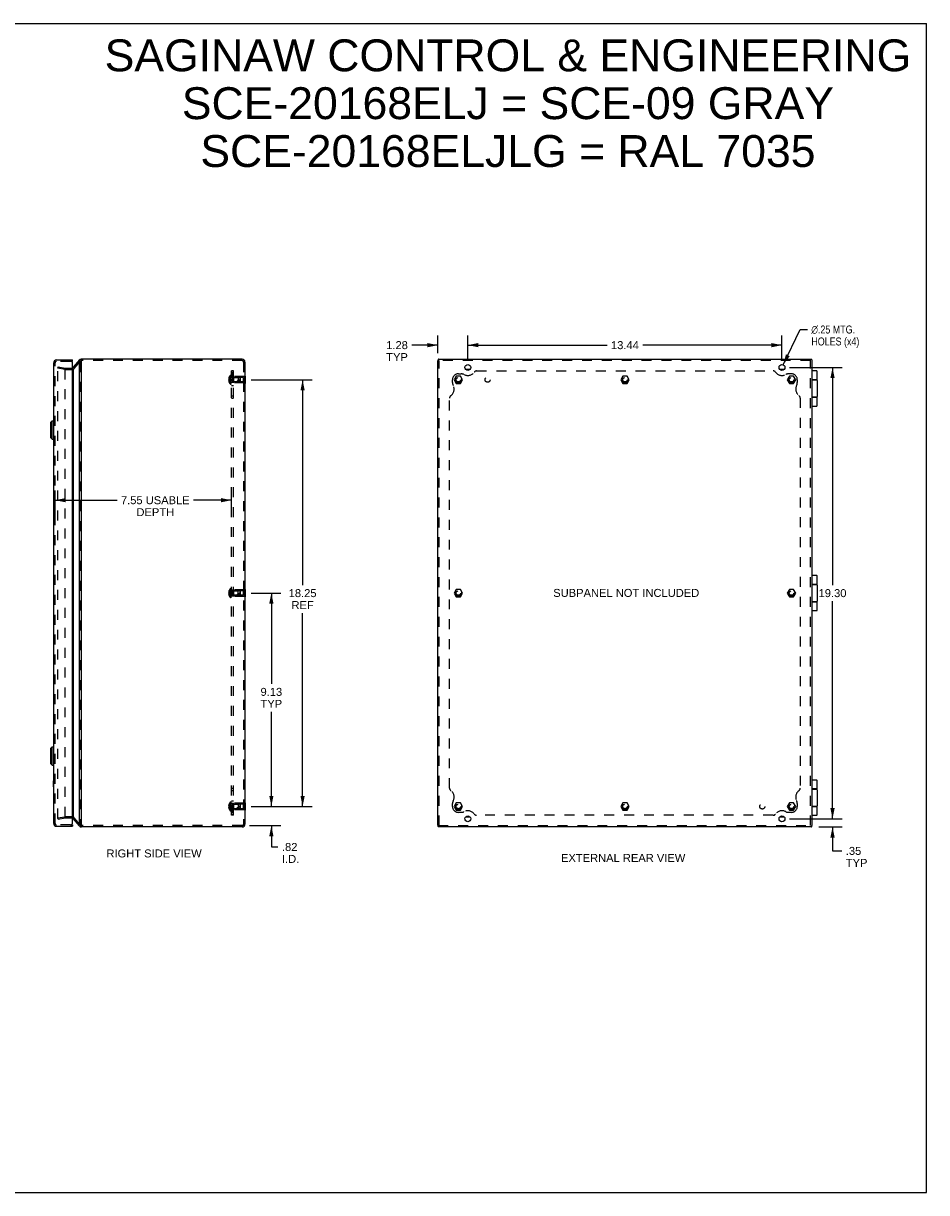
# Model space of a CAD drawing. Header units: inches. Extents: x 0 to 77.3, y 0 to 50.
# Tile 23 of 23: x 38.6 to 77.3, y 0 to 50. Entities that reach past the tile are written whole.
import ezdxf

# ---------------------------------------------------------------- set-up
doc = ezdxf.new("R2010")
doc.units = ezdxf.units.IN
doc.header["$LTSCALE"] = 4.25
doc.header["$MEASUREMENT"] = 0
doc.linetypes.add('HIDDEN', pattern=[0.2, 0.1, -0.1])
doc.layers.get('0').update_dxf_attribs({"linetype": 'CONTINUOUS'})
for name, color, linetype in [('DEFAULT_2', 8, 'HIDDEN'), ('DIMENSIONS', 7, 'CONTINUOUS'), ('DOOR_ASSEMBLY', 7, 'CONTINUOUS'), ('SUBPANEL', 7, 'CONTINUOUS')]:
    doc.layers.add(name, color=color, linetype=linetype)
doc.styles.get("Standard").update_dxf_attribs({"font": 'arial.ttf'})
doc.styles.add('TEXTSTYLE_1', font='gdt', dxfattribs={"width": 0.8})
doc.dimstyles.new('DIMSTYLE_1', dxfattribs={"dimtxt": 0.340909, "dimasz": 0.454545, "dimexe": 0.09, "dimexo": 0.07, "dimgap": 0.0375, "dimtad": 0, "dimtih": 1, "dimtoh": 1, "dimzin": 4, "dimdsep": 46, "dimtxsty": 'Standard', "dimblk": '_FILLED', "dimblk1": '_FILLED', "dimblk2": '_FILLED', "dimcen": 0.09, "dimadec": 3, "dimazin": 1, "dimtfac": 1, "dimtdec": 3, "dimtofl": 0, "dimtmove": 0, "dimatfit": 3, "dimldrblk": '_FILLED', "dimfxl": 0, "dimtolj": 1, "dimtzin": 4, "dimarcsym": 0})
doc.dimstyles.new('DIMSTYLE_2', dxfattribs={"dimtxt": 0.340909, "dimasz": 0.454545, "dimexe": 0.09, "dimexo": 0.07, "dimgap": 0.09, "dimtad": 0, "dimtih": 1, "dimtoh": 1, "dimzin": 4, "dimdsep": 46, "dimtxsty": 'Standard', "dimblk": '_FILLED', "dimblk1": '_FILLED', "dimblk2": '_FILLED', "dimcen": 0.09, "dimadec": 3, "dimazin": 1, "dimtfac": 1, "dimtdec": 3, "dimtofl": 0, "dimtmove": 0, "dimatfit": 1, "dimldrblk": '_FILLED', "dimfxl": 0, "dimtolj": 1, "dimtzin": 4, "dimarcsym": 0})

# ---------------------------------------------------------------- blocks, each defined once
blk = doc.blocks.new('_FILLED')
at = {"color": 0, "linetype": 'ByBlock'}
blk.add_solid([(0, 0), (-1, 0.2), (-1, -0.2)], dxfattribs=at)
blk = doc.blocks.new('*D1')
at = {"layer": 'DIMENSIONS', "color": 2, "linetype": 'Continuous'}
for p, q in [((57.648, 35.605), (57.648, 36.65)), ((71.086, 35.605), (71.086, 36.65)), ((57.648, 36.24), (63.601, 36.24)), ((71.086, 36.24), (65.133, 36.24))]:
    blk.add_line(p, q, dxfattribs=at)
at = {"layer": 'DIMENSIONS', "color": 2, "linetype": 'Continuous', "xscale": 0.4545454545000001, "yscale": 0.4545454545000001, "zscale": 0.4545454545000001, "rotation": 180}
blk.add_blockref('_FILLED', (57.648, 36.24), dxfattribs=at)
at = {"layer": 'DIMENSIONS', "color": 2, "linetype": 'Continuous', "xscale": 0.4545454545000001, "yscale": 0.4545454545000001, "zscale": 0.4545454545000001}
blk.add_blockref('_FILLED', (71.086, 36.24), dxfattribs=at)
at = {"layer": 'DIMENSIONS', "color": 2, "linetype": 'Continuous', "insert": (64.367, 36.411), "char_height": 0.3409, "width": 1.19128, "attachment_point": 2, "line_spacing_factor": 0.9}
blk.add_mtext('13.44', dxfattribs=at)
blk = doc.blocks.new('*D2')
at = {"layer": 'DIMENSIONS', "color": 2, "linetype": 'Continuous'}
for p, q in [((71.14, 35.4), (71.866, 36.91)), ((71.866, 36.91), (72.171, 36.91))]:
    blk.add_line(p, q, dxfattribs=at)
at = {"layer": 'DIMENSIONS', "color": 2, "linetype": 'Continuous', "xscale": 0.4545454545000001, "yscale": 0.4545454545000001, "zscale": 0.4545454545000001, "rotation": 244.325377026}
blk.add_blockref('_FILLED', (71.14, 35.4), dxfattribs=at)
at = {"layer": 'DIMENSIONS', "color": 2, "linetype": 'Continuous', "insert": (72.341, 37.08), "char_height": 0.34091, "width": 2.56379, "attachment_point": 1, "line_spacing_factor": 0.9, "style": 'TEXTSTYLE_1'}
blk.add_mtext('{\\fgdt;n}\\fArial;.25 MTG.\\PHOLES (x4)', dxfattribs=at)
blk = doc.blocks.new('*D3')
at = {"layer": 'DIMENSIONS', "color": 2, "linetype": 'Continuous'}
for p, q in [((71.404, 35.287), (73.657, 35.287)), ((73.248, 35.287), (73.248, 25.978)), ((73.248, 15.987), (73.248, 25.296)), ((71.529, 15.987), (73.657, 15.987))]:
    blk.add_line(p, q, dxfattribs=at)
at = {"layer": 'DIMENSIONS', "color": 2, "linetype": 'Continuous', "xscale": 0.4545454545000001, "yscale": 0.4545454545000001, "zscale": 0.4545454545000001}
for p, rotation in [((73.248, 35.287), 90), ((73.248, 15.987), 270)]:
    blk.add_blockref('_FILLED', p, dxfattribs=dict(at, rotation=rotation))
at = {"layer": 'DIMENSIONS', "color": 2, "linetype": 'Continuous', "insert": (73.248, 25.807), "char_height": 0.3409, "width": 1.19128, "attachment_point": 2, "line_spacing_factor": 0.9}
blk.add_mtext('19.30', dxfattribs=at)
blk = doc.blocks.new('*D4')
at = {"layer": 'DIMENSIONS', "color": 2, "linetype": 'Continuous'}
for p, q in [((73.248, 15.987), (73.248, 16.896)), ((71.404, 15.987), (73.657, 15.987)), ((72.664, 15.637), (73.657, 15.637)), ((73.248, 15.637), (73.248, 14.612)), ((73.248, 14.612), (73.646, 14.612))]:
    blk.add_line(p, q, dxfattribs=at)
at = {"layer": 'DIMENSIONS', "color": 2, "linetype": 'Continuous', "xscale": 0.4545454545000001, "yscale": 0.4545454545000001, "zscale": 0.4545454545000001}
for p, rotation in [((73.248, 15.987), 270), ((73.248, 15.637), 90)]:
    blk.add_blockref('_FILLED', p, dxfattribs=dict(at, rotation=rotation))
at = {"layer": 'DIMENSIONS', "color": 2, "linetype": 'Continuous', "insert": (73.816, 14.783), "char_height": 0.3409, "width": 0.92388, "attachment_point": 1, "line_spacing_factor": 0.9}
blk.add_mtext('.35\\PTYP', dxfattribs=at)
blk = doc.blocks.new('*D5')
at = {"layer": 'DIMENSIONS', "color": 2, "linetype": 'Continuous'}
for p, q in [((56.367, 35.895), (56.367, 36.65)), ((57.648, 35.605), (57.648, 36.65)), ((56.367, 36.24), (55.253, 36.24)), ((57.648, 36.24), (58.557, 36.24))]:
    blk.add_line(p, q, dxfattribs=at)
at = {"layer": 'DIMENSIONS', "color": 2, "linetype": 'Continuous', "xscale": 0.4545454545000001, "yscale": 0.4545454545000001, "zscale": 0.4545454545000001}
blk.add_blockref('_FILLED', (56.367, 36.24), dxfattribs=at)
at = {"layer": 'DIMENSIONS', "color": 2, "linetype": 'Continuous', "xscale": 0.4545454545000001, "yscale": 0.4545454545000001, "zscale": 0.4545454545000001, "rotation": 180}
blk.add_blockref('_FILLED', (57.648, 36.24), dxfattribs=at)
at = {"layer": 'DIMENSIONS', "color": 2, "linetype": 'Continuous', "insert": (55.083, 36.411), "char_height": 0.3409, "width": 0.92641, "attachment_point": 3, "line_spacing_factor": 0.9}
blk.add_mtext('1.28\\PTYP', dxfattribs=at)
blk = doc.blocks.new('*D9')
at = {"layer": 'DIMENSIONS', "color": 2, "linetype": 'Continuous'}
for p, q in [((48.376, 34.762), (50.989, 34.762)), ((50.58, 34.762), (50.58, 25.978)), ((50.58, 16.512), (50.58, 24.785)), ((48.376, 16.512), (50.989, 16.512))]:
    blk.add_line(p, q, dxfattribs=at)
at = {"layer": 'DIMENSIONS', "color": 2, "linetype": 'Continuous', "xscale": 0.4545454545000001, "yscale": 0.4545454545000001, "zscale": 0.4545454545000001}
for p, rotation in [((50.58, 34.762), 90), ((50.58, 16.512), 270)]:
    blk.add_blockref('_FILLED', p, dxfattribs=dict(at, rotation=rotation))
at = {"layer": 'DIMENSIONS', "color": 2, "linetype": 'Continuous', "insert": (50.58, 25.807), "char_height": 0.3409, "width": 1.19128, "attachment_point": 2, "line_spacing_factor": 0.9}
blk.add_mtext('18.25\\PREF', dxfattribs=at)
blk = doc.blocks.new('*D10')
at = {"layer": 'DIMENSIONS', "color": 2, "linetype": 'Continuous'}
for p, q in [((49.244, 16.512), (49.244, 17.421)), ((48.376, 16.512), (49.653, 16.512)), ((48.314, 15.697), (49.653, 15.697)), ((49.244, 15.697), (49.244, 14.781)), ((49.244, 14.781), (49.526, 14.781))]:
    blk.add_line(p, q, dxfattribs=at)
at = {"layer": 'DIMENSIONS', "color": 2, "linetype": 'Continuous', "xscale": 0.4545454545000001, "yscale": 0.4545454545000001, "zscale": 0.4545454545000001}
for p, rotation in [((49.244, 16.512), 270), ((49.244, 15.697), 90)]:
    blk.add_blockref('_FILLED', p, dxfattribs=dict(at, rotation=rotation))
at = {"layer": 'DIMENSIONS', "color": 2, "linetype": 'Continuous', "insert": (49.697, 14.952), "char_height": 0.3409, "width": 0.73885, "attachment_point": 1, "line_spacing_factor": 0.9}
blk.add_mtext('.82\\PI.D.', dxfattribs=at)
blk = doc.blocks.new('*D11')
at = {"layer": 'DIMENSIONS', "color": 2, "linetype": 'Continuous'}
for p, q in [((48.376, 25.637), (49.653, 25.637)), ((49.244, 25.637), (49.244, 21.755)), ((49.244, 16.512), (49.244, 20.561)), ((48.376, 16.512), (49.653, 16.512))]:
    blk.add_line(p, q, dxfattribs=at)
at = {"layer": 'DIMENSIONS', "color": 2, "linetype": 'Continuous', "xscale": 0.4545454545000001, "yscale": 0.4545454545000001, "zscale": 0.4545454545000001}
for p, rotation in [((49.244, 25.637), 90), ((49.244, 16.512), 270)]:
    blk.add_blockref('_FILLED', p, dxfattribs=dict(at, rotation=rotation))
at = {"layer": 'DIMENSIONS', "color": 2, "linetype": 'Continuous', "insert": (49.244, 21.584), "char_height": 0.3409, "width": 0.92641, "attachment_point": 2, "line_spacing_factor": 0.9}
blk.add_mtext('9.13\\PTYP', dxfattribs=at)
blk = doc.blocks.new('*D17')
at = {"layer": 'DIMENSIONS', "color": 2, "linetype": 'Continuous'}
for p, q in [((39.992, 28.955), (39.992, 30.019)), ((47.545, 28.955), (47.545, 30.019)), ((39.992, 29.61), (42.642, 29.61)), ((47.545, 29.61), (45.917, 29.61))]:
    blk.add_line(p, q, dxfattribs=at)
at = {"layer": 'DIMENSIONS', "color": 2, "linetype": 'Continuous', "xscale": 0.4545454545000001, "yscale": 0.4545454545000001, "zscale": 0.4545454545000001, "rotation": 180}
blk.add_blockref('_FILLED', (39.992, 29.61), dxfattribs=at)
at = {"layer": 'DIMENSIONS', "color": 2, "linetype": 'Continuous', "xscale": 0.4545454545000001, "yscale": 0.4545454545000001, "zscale": 0.4545454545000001}
blk.add_blockref('_FILLED', (47.545, 29.61), dxfattribs=at)
at = {"layer": 'DIMENSIONS', "color": 2, "linetype": 'Continuous', "insert": (44.279, 29.78), "char_height": 0.34091, "width": 2.93385, "attachment_point": 2, "line_spacing_factor": 0.9}
blk.add_mtext('7.55 USABLE\\PDEPTH', dxfattribs=at)

msp = doc.modelspace()

# ---------------------------------------------------------------- linework, layer by layer
at = {"color": 7, "linetype": 'Continuous'}
for p, q in [((0, 50), (77.273, 50)), ((77.273, 0), (77.273, 50)), ((41.089, 35.632), (41.062, 35.632)), ((41.123, 35.568), (41.123, 35.577)), ((56.372, 35.62), (56.372, 35.577)), ((72.35, 35.632), (72.307, 35.632)), ((57.737, 35.199), (57.559, 35.199)), ((71.175, 35.199), (70.997, 35.199)), ((48.12, 34.918), (48.116, 34.918)), ((48.12, 34.762), (48.116, 34.762)), ((48.12, 34.606), (48.116, 34.606)), ((48.12, 34.918), (48.12, 34.606)), ((48.12, 25.793), (48.116, 25.793)), ((48.12, 25.637), (48.116, 25.637)), ((48.12, 25.793), (48.12, 25.481)), ((48.12, 25.481), (48.116, 25.481)), ((72.371, 17.265), (72.367, 17.265)), ((72.371, 17.009), (72.367, 17.009)), ((72.371, 17.009), (72.371, 17.265)), ((48.12, 16.668), (48.116, 16.668)), ((48.12, 16.512), (48.116, 16.512)), ((48.12, 16.668), (48.12, 16.356)), ((48.12, 16.356), (48.116, 16.356)), ((57.559, 16.075), (57.737, 16.075)), ((70.997, 16.075), (71.175, 16.075)), ((56.372, 15.697), (56.372, 15.654)), ((72.362, 15.654), (72.362, 15.697)), ((0, 0), (77.273, 0))]:
    msp.add_line(p, q, dxfattribs=at)
at = {"color": 3, "linetype": 'Continuous'}
for p, q in [((41.031, 35.616), (40.768, 35.298)), ((41.031, 15.758), (41.031, 35.516)), ((47.996, 35.637), (41.123, 35.637)), ((41.123, 15.706), (41.123, 35.568)), ((48.116, 35.517), (48.116, 15.757)), ((56.367, 15.697), (56.367, 35.577)), ((56.386, 35.635), (56.385, 35.635)), ((56.388, 35.637), (72.307, 35.637)), ((72.365, 35.618), (72.365, 35.619)), ((72.367, 35.616), (72.367, 15.697)), ((40.768, 35.207), (40.768, 16.066)), ((41.031, 15.68), (40.768, 15.993)), ((47.996, 15.637), (41.123, 15.637)), ((56.386, 15.639), (56.385, 15.639)), ((72.346, 15.637), (56.388, 15.637)), ((72.348, 15.639), (72.349, 15.639))]:
    msp.add_line(p, q, dxfattribs=at)
for points in [[(41.031, 35.616), (41.034, 35.618), (41.036, 35.62), (41.038, 35.622), (41.041, 35.624), (41.043, 35.626), (41.046, 35.627)], [(41.062, 35.632), (41.059, 35.632), (41.056, 35.632), (41.053, 35.631), (41.051, 35.63), (41.048, 35.629), (41.046, 35.627)], [(56.377, 35.629), (56.376, 35.628), (56.374, 35.627), (56.373, 35.625), (56.373, 35.624), (56.372, 35.622), (56.372, 35.62), (56.372, 35.62)], [(56.381, 35.632), (56.381, 35.631), (56.38, 35.631), (56.379, 35.631), (56.378, 35.63), (56.378, 35.629), (56.377, 35.629)], [(56.384, 35.634), (56.383, 35.634), (56.383, 35.633), (56.382, 35.633), (56.381, 35.632)], [(56.385, 35.635), (56.385, 35.634), (56.384, 35.634)], [(56.388, 35.637), (56.387, 35.636), (56.387, 35.636), (56.386, 35.636), (56.386, 35.636), (56.386, 35.635)], [(56.388, 35.637), (56.388, 35.637), (56.388, 35.637), (56.388, 35.637), (56.388, 35.637), (56.388, 35.637), (56.388, 35.637)], [(72.359, 35.627), (72.358, 35.628), (72.357, 35.63), (72.355, 35.631), (72.354, 35.631), (72.352, 35.632), (72.35, 35.632), (72.35, 35.632)], [(72.362, 35.622), (72.362, 35.623), (72.361, 35.624), (72.361, 35.625), (72.36, 35.626), (72.36, 35.626), (72.359, 35.627)], [(72.364, 35.62), (72.364, 35.621), (72.363, 35.621), (72.363, 35.622), (72.362, 35.622)], [(72.365, 35.619), (72.365, 35.619), (72.364, 35.62)], [(72.367, 35.616), (72.366, 35.617), (72.366, 35.617), (72.366, 35.617), (72.366, 35.618), (72.365, 35.618)], [(72.367, 35.616), (72.367, 35.616), (72.367, 35.616), (72.367, 35.616), (72.367, 35.616), (72.367, 35.616), (72.367, 35.616)], [(40.762, 35.288), (40.758, 35.282), (40.753, 35.276), (40.748, 35.27), (40.743, 35.264), (40.742, 35.263)], [(40.768, 35.298), (40.767, 35.296), (40.766, 35.295), (40.765, 35.293), (40.764, 35.291), (40.763, 35.29), (40.762, 35.288)], [(56.377, 15.645), (56.376, 15.646), (56.374, 15.647), (56.373, 15.649), (56.373, 15.65), (56.372, 15.652), (56.372, 15.654), (56.372, 15.654)], [(56.381, 15.642), (56.381, 15.642), (56.38, 15.643), (56.379, 15.643), (56.378, 15.644), (56.378, 15.644), (56.377, 15.645)], [(56.384, 15.64), (56.383, 15.64), (56.383, 15.641), (56.382, 15.641), (56.381, 15.642)], [(56.385, 15.639), (56.385, 15.639), (56.384, 15.64)], [(56.388, 15.637), (56.387, 15.638), (56.387, 15.638), (56.386, 15.638), (56.386, 15.638), (56.386, 15.639)], [(56.388, 15.637), (56.388, 15.637), (56.388, 15.637), (56.388, 15.637), (56.388, 15.637), (56.388, 15.637), (56.388, 15.637)], [(72.346, 15.637), (72.347, 15.638), (72.347, 15.638), (72.348, 15.638), (72.348, 15.638), (72.348, 15.639)], [(72.346, 15.637), (72.346, 15.637), (72.346, 15.637), (72.346, 15.637), (72.346, 15.637), (72.346, 15.637), (72.346, 15.637)], [(72.349, 15.639), (72.349, 15.639), (72.35, 15.64)], [(72.35, 15.64), (72.351, 15.64), (72.351, 15.641), (72.352, 15.641), (72.353, 15.642)], [(72.353, 15.642), (72.353, 15.642), (72.354, 15.643), (72.355, 15.643), (72.356, 15.644), (72.356, 15.644), (72.357, 15.645)], [(72.357, 15.645), (72.358, 15.646), (72.36, 15.647), (72.361, 15.649), (72.361, 15.65), (72.362, 15.652), (72.362, 15.654), (72.362, 15.654)]]:
    msp.add_lwpolyline(points, dxfattribs=at)
for centre in [(57.648, 35.287), (71.086, 35.287), (57.648, 15.987), (71.086, 15.987)]:
    msp.add_circle(centre, 0.125, dxfattribs=at)
for centre, radius, start, end in [((41.123, 35.517), 0.12, 90, 106.6344), ((47.996, 35.517), 0.12, 0, 90), ((40.722, 15.955), 0.06, 40, 71.1765), ((41.123, 15.757), 0.12, 220, 270), ((47.996, 15.757), 0.12, 270, 360)]:
    msp.add_arc(centre, radius, start, end, dxfattribs=at)
at = {"layer": 'DEFAULT_2', "color": 8, "linetype": 'HIDDEN'}
for p, q in [((40.814, 35.242), (41.077, 35.556)), ((41.077, 35.516), (41.077, 15.758)), ((41.163, 35.577), (41.123, 35.577)), ((47.996, 35.577), (41.163, 35.577)), ((48.056, 35.517), (48.056, 15.757)), ((72.307, 35.577), (56.388, 35.577)), ((56.427, 15.697), (56.427, 35.577)), ((72.307, 15.697), (72.307, 35.616)), ((40.116, 35.253), (40.126, 35.313)), ((40.116, 15.996), (40.116, 35.278)), ((40.413, 35.201), (40.116, 35.253)), ((40.126, 35.313), (40.423, 35.26)), ((40.423, 16.076), (40.423, 35.198)), ((40.434, 35.259), (40.722, 35.259)), ((40.434, 35.199), (40.722, 35.199)), ((47.62, 34.622), (47.62, 34.902)), ((48.099, 34.902), (47.62, 34.902)), ((47.63, 34.857), (47.62, 34.867)), ((47.63, 34.667), (47.62, 34.657)), ((48.099, 34.622), (47.62, 34.622)), ((47.63, 34.857), (47.63, 34.667)), ((48.058, 34.857), (47.63, 34.857)), ((48.058, 34.667), (47.63, 34.667)), ((48.058, 34.667), (48.058, 34.857)), ((48.099, 34.918), (48.099, 34.606)), ((48.116, 34.918), (48.099, 34.918)), ((48.116, 34.762), (48.099, 34.762)), ((48.116, 34.606), (48.099, 34.606)), ((57.152, 34.918), (57.062, 34.762)), ((57.062, 34.762), (57.152, 34.606)), ((57.332, 34.918), (57.152, 34.918)), ((57.152, 34.606), (57.332, 34.606)), ((57.422, 34.762), (57.332, 34.918)), ((57.332, 34.606), (57.422, 34.762)), ((64.277, 34.918), (64.187, 34.762)), ((64.187, 34.762), (64.277, 34.606)), ((64.457, 34.918), (64.277, 34.918)), ((64.277, 34.606), (64.457, 34.606)), ((64.547, 34.762), (64.457, 34.918)), ((64.457, 34.606), (64.547, 34.762)), ((71.402, 34.918), (71.312, 34.762)), ((71.312, 34.762), (71.402, 34.606)), ((71.582, 34.918), (71.402, 34.918)), ((71.402, 34.606), (71.582, 34.606)), ((71.672, 34.762), (71.582, 34.918)), ((71.582, 34.606), (71.672, 34.762)), ((48.099, 25.777), (47.62, 25.777)), ((47.62, 25.497), (47.62, 25.777)), ((47.63, 25.732), (47.62, 25.742)), ((47.63, 25.542), (47.62, 25.532)), ((48.058, 25.732), (47.63, 25.732)), ((47.63, 25.732), (47.63, 25.542)), ((48.058, 25.542), (47.63, 25.542)), ((48.058, 25.542), (48.058, 25.732)), ((48.116, 25.793), (48.099, 25.793)), ((48.099, 25.793), (48.099, 25.481)), ((48.116, 25.637), (48.099, 25.637)), ((57.152, 25.793), (57.062, 25.637)), ((57.062, 25.637), (57.152, 25.481)), ((57.332, 25.793), (57.152, 25.793)), ((57.422, 25.637), (57.332, 25.793)), ((57.332, 25.481), (57.422, 25.637)), ((71.402, 25.793), (71.312, 25.637)), ((71.312, 25.637), (71.402, 25.481)), ((71.582, 25.793), (71.402, 25.793)), ((71.672, 25.637), (71.582, 25.793)), ((71.582, 25.481), (71.672, 25.637)), ((48.099, 25.497), (47.62, 25.497)), ((48.116, 25.481), (48.099, 25.481)), ((57.152, 25.481), (57.332, 25.481)), ((71.402, 25.481), (71.582, 25.481)), ((48.099, 16.652), (47.62, 16.652)), ((47.62, 16.372), (47.62, 16.652)), ((47.63, 16.607), (47.62, 16.617)), ((48.058, 16.607), (47.63, 16.607)), ((47.63, 16.607), (47.63, 16.417)), ((48.058, 16.417), (48.058, 16.607)), ((48.116, 16.668), (48.099, 16.668)), ((48.099, 16.668), (48.099, 16.356)), ((48.116, 16.512), (48.099, 16.512)), ((57.152, 16.668), (57.062, 16.512)), ((57.062, 16.512), (57.152, 16.356)), ((57.332, 16.668), (57.152, 16.668)), ((57.422, 16.512), (57.332, 16.668)), ((57.332, 16.356), (57.422, 16.512)), ((64.277, 16.668), (64.187, 16.512)), ((64.187, 16.512), (64.277, 16.356)), ((64.457, 16.668), (64.277, 16.668)), ((64.547, 16.512), (64.457, 16.668)), ((64.457, 16.356), (64.547, 16.512)), ((71.402, 16.668), (71.312, 16.512)), ((71.312, 16.512), (71.402, 16.356)), ((71.582, 16.668), (71.402, 16.668)), ((71.672, 16.512), (71.582, 16.668)), ((71.582, 16.356), (71.672, 16.512)), ((40.116, 16.02), (40.413, 16.073)), ((40.116, 16.02), (40.126, 15.961)), ((40.423, 16.014), (40.126, 15.961)), ((40.722, 16.075), (40.434, 16.075)), ((40.722, 16.015), (40.434, 16.015)), ((41.077, 15.718), (40.814, 16.032)), ((47.63, 16.417), (47.62, 16.407)), ((48.099, 16.372), (47.62, 16.372)), ((48.058, 16.417), (47.63, 16.417)), ((48.116, 16.356), (48.099, 16.356)), ((57.152, 16.356), (57.332, 16.356)), ((64.277, 16.356), (64.457, 16.356)), ((71.402, 16.356), (71.582, 16.356)), ((41.163, 15.697), (41.123, 15.697)), ((47.996, 15.697), (41.163, 15.697)), ((56.388, 15.697), (72.346, 15.697))]:
    msp.add_line(p, q, dxfattribs=at)
for points in [[(40.116, 35.278), (40.116, 35.279), (40.116, 35.28), (40.117, 35.281), (40.117, 35.282), (40.118, 35.284), (40.119, 35.285), (40.119, 35.285), (40.12, 35.286), (40.121, 35.287)], [(40.121, 35.287), (40.123, 35.287), (40.124, 35.288), (40.125, 35.288), (40.126, 35.288)], [(40.126, 35.288), (40.126, 35.288), (40.127, 35.288)], [(40.116, 15.996), (40.116, 15.995), (40.116, 15.994), (40.117, 15.993), (40.117, 15.991)], [(40.123, 15.987), (40.121, 15.987), (40.12, 15.988), (40.119, 15.989), (40.119, 15.989), (40.118, 15.99), (40.117, 15.991)], [(40.126, 15.986), (40.125, 15.986), (40.124, 15.986), (40.123, 15.987)], [(40.127, 15.986), (40.126, 15.986), (40.126, 15.986)]]:
    msp.add_lwpolyline(points, dxfattribs=at)
for centre, radius in [((57.242, 34.762), 0.142), ((57.242, 34.762), 0.14), ((57.242, 34.762), 0.105), ((57.242, 34.762), 0.095), ((64.367, 34.762), 0.142), ((64.367, 34.762), 0.14), ((64.367, 34.762), 0.105), ((64.367, 34.762), 0.095), ((71.492, 34.762), 0.142), ((71.492, 34.762), 0.14), ((71.492, 34.762), 0.105), ((71.492, 34.762), 0.095), ((57.242, 25.637), 0.142), ((57.242, 25.637), 0.14), ((57.242, 25.637), 0.105), ((57.242, 25.637), 0.095), ((71.492, 25.637), 0.142), ((71.492, 25.637), 0.14), ((71.492, 25.637), 0.105), ((71.492, 25.637), 0.095), ((57.242, 16.512), 0.142), ((57.242, 16.512), 0.14), ((57.242, 16.512), 0.105), ((57.242, 16.512), 0.095), ((64.367, 16.512), 0.142), ((64.367, 16.512), 0.14), ((64.367, 16.512), 0.105), ((64.367, 16.512), 0.095), ((71.492, 16.512), 0.142), ((71.492, 16.512), 0.14), ((71.492, 16.512), 0.105), ((71.492, 16.512), 0.095)]:
    msp.add_circle(centre, radius, dxfattribs=at)
for centre, radius, start, end in [((41.123, 35.517), 0.06, 90, 140), ((47.996, 35.517), 0.06, 0, 90), ((40.434, 35.319), 0.12, 260, 270), ((40.434, 35.319), 0.06, 260, 270), ((40.722, 35.319), 0.12, 270, 320), ((40.434, 15.955), 0.12, 90, 100), ((40.434, 15.955), 0.06, 90, 100), ((40.722, 15.955), 0.12, 40, 90), ((40.722, 15.955), 0.06, 71.1765, 90), ((41.123, 15.757), 0.06, 220, 270), ((47.996, 15.757), 0.06, 270, 360)]:
    msp.add_arc(centre, radius, start, end, dxfattribs=at)
at = {"layer": 'DOOR_ASSEMBLY', "color": 3, "linetype": 'Continuous'}
for p, q in [((40.052, 35.607), (40.742, 35.607)), ((39.932, 15.787), (39.932, 35.487)), ((40.742, 15.817), (40.742, 35.457)), ((40.052, 15.667), (40.742, 15.667))]:
    msp.add_line(p, q, dxfattribs=at)
at = {"layer": 'DOOR_ASSEMBLY', "color": 8, "linetype": 'HIDDEN'}
for p, q in [((40.652, 35.547), (40.052, 35.547)), ((39.992, 15.787), (39.992, 35.487)), ((40.652, 15.727), (40.052, 15.727))]:
    msp.add_line(p, q, dxfattribs=at)
at = {"layer": 'DOOR_ASSEMBLY', "color": 7, "linetype": 'Continuous'}
for p, q in [((40.742, 35.547), (40.652, 35.547)), ((40.742, 35.547), (40.742, 35.607)), ((72.574, 35.137), (72.367, 35.137)), ((72.587, 34.762), (72.587, 35.124)), ((72.587, 34.762), (72.367, 34.762)), ((72.367, 34.757), (72.557, 34.757)), ((72.508, 34.762), (72.508, 34.757)), ((72.587, 34.727), (72.587, 34.047)), ((72.557, 34.017), (72.367, 34.017)), ((72.367, 34.012), (72.587, 34.012)), ((72.508, 34.017), (72.508, 34.012)), ((72.587, 33.65), (72.587, 34.012)), ((72.367, 33.637), (72.574, 33.637)), ((39.814, 32.942), (39.873, 33.001)), ((39.873, 32.213), (39.873, 33.001)), ((39.873, 33.001), (39.932, 33.001)), ((39.814, 32.272), (39.814, 32.942)), ((39.814, 32.272), (39.873, 32.213)), ((39.873, 32.213), (39.932, 32.213)), ((72.574, 26.387), (72.367, 26.387)), ((72.587, 26.012), (72.367, 26.012)), ((72.367, 26.007), (72.557, 26.007)), ((72.508, 26.012), (72.508, 26.007)), ((72.587, 26.012), (72.587, 26.374)), ((72.587, 25.977), (72.587, 25.297)), ((72.557, 25.267), (72.367, 25.267)), ((72.367, 25.262), (72.587, 25.262)), ((72.508, 25.267), (72.508, 25.262)), ((72.587, 24.9), (72.587, 25.262)), ((72.367, 24.887), (72.574, 24.887)), ((39.814, 19.002), (39.873, 19.061)), ((39.814, 18.332), (39.814, 19.002)), ((39.873, 19.061), (39.932, 19.061)), ((39.873, 18.273), (39.873, 19.061)), ((39.814, 18.332), (39.873, 18.273)), ((39.873, 18.273), (39.932, 18.273)), ((39.928, 17.605), (39.932, 17.605)), ((39.928, 17.349), (39.928, 17.605)), ((72.574, 17.637), (72.367, 17.637)), ((72.587, 17.262), (72.587, 17.624)), ((39.928, 17.349), (39.932, 17.349)), ((72.587, 17.262), (72.371, 17.262)), ((72.371, 17.257), (72.557, 17.257)), ((72.508, 17.262), (72.508, 17.257)), ((72.587, 17.227), (72.587, 16.547)), ((72.557, 16.517), (72.367, 16.517)), ((72.367, 16.512), (72.587, 16.512)), ((72.508, 16.517), (72.508, 16.512)), ((72.587, 16.15), (72.587, 16.512)), ((72.367, 16.137), (72.574, 16.137)), ((40.652, 15.727), (40.742, 15.727)), ((40.742, 15.727), (40.742, 15.667))]:
    msp.add_line(p, q, dxfattribs=at)
for points in [[(72.518, 34.762), (72.517, 34.762), (72.516, 34.762), (72.516, 34.762), (72.515, 34.762), (72.515, 34.762), (72.514, 34.762), (72.514, 34.762), (72.513, 34.762), (72.513, 34.762), (72.512, 34.762), (72.512, 34.762), (72.511, 34.761), (72.511, 34.761), (72.511, 34.761), (72.51, 34.761), (72.51, 34.761), (72.51, 34.761), (72.509, 34.761), (72.509, 34.761), (72.509, 34.761), (72.508, 34.761), (72.508, 34.761), (72.508, 34.76), (72.508, 34.76)], [(72.508, 34.013), (72.508, 34.013), (72.508, 34.013), (72.508, 34.013), (72.509, 34.013), (72.509, 34.013), (72.509, 34.013), (72.51, 34.013), (72.51, 34.013), (72.51, 34.013), (72.511, 34.013), (72.511, 34.013), (72.511, 34.012), (72.512, 34.012), (72.512, 34.012), (72.513, 34.012), (72.513, 34.012), (72.514, 34.012), (72.514, 34.012), (72.515, 34.012), (72.515, 34.012), (72.516, 34.012), (72.516, 34.012), (72.517, 34.012), (72.518, 34.012)], [(72.518, 26.012), (72.517, 26.012), (72.516, 26.012), (72.516, 26.012), (72.515, 26.012), (72.515, 26.012), (72.514, 26.012), (72.514, 26.012), (72.513, 26.012), (72.513, 26.012), (72.512, 26.012), (72.512, 26.012), (72.511, 26.011), (72.511, 26.011), (72.511, 26.011), (72.51, 26.011), (72.51, 26.011), (72.51, 26.011), (72.509, 26.011), (72.509, 26.011), (72.509, 26.011), (72.508, 26.011), (72.508, 26.011), (72.508, 26.01), (72.508, 26.01)], [(72.508, 25.263), (72.508, 25.263), (72.508, 25.263), (72.508, 25.263), (72.509, 25.263), (72.509, 25.263), (72.509, 25.263), (72.51, 25.263), (72.51, 25.263), (72.51, 25.263), (72.511, 25.263), (72.511, 25.263), (72.511, 25.262), (72.512, 25.262), (72.512, 25.262), (72.513, 25.262), (72.513, 25.262), (72.514, 25.262), (72.514, 25.262), (72.515, 25.262), (72.515, 25.262), (72.516, 25.262), (72.516, 25.262), (72.517, 25.262), (72.518, 25.262)], [(72.518, 17.262), (72.517, 17.262), (72.516, 17.262), (72.516, 17.262), (72.515, 17.262), (72.515, 17.262), (72.514, 17.262), (72.514, 17.262), (72.513, 17.262), (72.513, 17.262), (72.512, 17.262), (72.512, 17.262), (72.511, 17.261), (72.511, 17.261), (72.511, 17.261), (72.51, 17.261), (72.51, 17.261), (72.51, 17.261), (72.509, 17.261), (72.509, 17.261), (72.509, 17.261), (72.508, 17.261), (72.508, 17.261), (72.508, 17.26), (72.508, 17.26)], [(72.508, 16.513), (72.508, 16.513), (72.508, 16.513), (72.508, 16.513), (72.509, 16.513), (72.509, 16.513), (72.509, 16.513), (72.51, 16.513), (72.51, 16.513), (72.51, 16.513), (72.511, 16.513), (72.511, 16.513), (72.511, 16.512), (72.512, 16.512), (72.512, 16.512), (72.513, 16.512), (72.513, 16.512), (72.514, 16.512), (72.514, 16.512), (72.515, 16.512), (72.515, 16.512), (72.516, 16.512), (72.516, 16.512), (72.517, 16.512), (72.518, 16.512)]]:
    msp.add_lwpolyline(points, dxfattribs=at)
at = {"layer": 'DOOR_ASSEMBLY', "color": 3, "linetype": 'Continuous'}
for centre, radius, start, end in [((40.052, 35.487), 0.12, 90, 180), ((40.652, 35.457), 0.09, 0, 90), ((40.052, 15.787), 0.12, 180, 270), ((40.652, 15.817), 0.09, 270, 360)]:
    msp.add_arc(centre, radius, start, end, dxfattribs=at)
at = {"layer": 'DOOR_ASSEMBLY', "color": 8, "linetype": 'HIDDEN'}
for centre, start, end in [((40.052, 35.487), 90, 180), ((40.052, 15.787), 180, 270)]:
    msp.add_arc(centre, 0.06, start, end, dxfattribs=at)
at = {"layer": 'DOOR_ASSEMBLY', "color": 7, "linetype": 'Continuous'}
for centre, radius, start, end in [((72.574, 35.124), 0.013, 0, 90), ((72.557, 34.727), 0.03, 0, 90), ((72.557, 34.047), 0.03, 270, 360), ((72.574, 33.65), 0.013, 270, 360), ((72.557, 25.977), 0.03, 0, 90), ((72.574, 26.374), 0.013, 0, 90), ((72.557, 25.297), 0.03, 270, 360), ((72.574, 24.9), 0.013, 270, 360), ((72.574, 17.624), 0.013, 0, 90), ((72.557, 17.227), 0.03, 0, 90), ((72.557, 16.547), 0.03, 270, 360), ((72.574, 16.15), 0.013, 270, 360)]:
    msp.add_arc(centre, radius, start, end, dxfattribs=at)
at = {"layer": 'SUBPANEL', "color": 8, "linetype": 'HIDDEN'}
for p, q in [((47.545, 16.137), (47.545, 35.137)), ((47.62, 35.137), (47.545, 35.137)), ((47.545, 35.085), (47.62, 35.085)), ((47.62, 35.012), (47.545, 35.012)), ((47.62, 16.137), (47.62, 35.137)), ((57.242, 35.012), (57.367, 35.012)), ((58.025, 35.137), (70.709, 35.137)), ((71.492, 35.012), (71.367, 35.012)), ((47.432, 34.797), (47.417, 34.797)), ((47.432, 34.727), (47.417, 34.727)), ((47.432, 34.83), (47.422, 34.83)), ((47.432, 34.777), (47.422, 34.777)), ((47.432, 34.746), (47.422, 34.746)), ((47.432, 34.693), (47.422, 34.693)), ((47.432, 34.861), (47.432, 34.86)), ((47.432, 34.861), (47.432, 34.861)), ((47.432, 34.86), (47.432, 34.777)), ((47.432, 34.775), (47.432, 34.777)), ((47.432, 34.777), (47.432, 34.777)), ((47.432, 34.777), (47.454, 34.775)), ((47.432, 34.762), (47.432, 34.765)), ((47.432, 34.759), (47.432, 34.762)), ((47.432, 34.746), (47.432, 34.749)), ((47.432, 34.746), (47.454, 34.749)), ((47.432, 34.746), (47.432, 34.664)), ((47.432, 34.746), (47.432, 34.746)), ((47.432, 34.664), (47.432, 34.663)), ((47.432, 34.663), (47.432, 34.662)), ((47.454, 34.749), (47.476, 34.751)), ((47.476, 34.751), (47.497, 34.753)), ((47.484, 34.942), (47.484, 34.582)), ((47.497, 34.753), (47.517, 34.756)), ((47.499, 34.948), (47.499, 34.575)), ((47.545, 34.948), (47.499, 34.948)), ((47.545, 34.575), (47.499, 34.575)), ((47.545, 34.983), (47.62, 34.983)), ((47.62, 34.943), (47.545, 34.943)), ((47.62, 34.887), (47.545, 34.887)), ((47.62, 34.871), (47.545, 34.871)), ((47.545, 34.762), (47.62, 34.762)), ((47.62, 34.653), (47.545, 34.653)), ((47.62, 34.637), (47.545, 34.637)), ((47.545, 34.52), (47.62, 34.52)), ((47.573, 34.856), (47.573, 34.668)), ((47.573, 34.856), (47.82, 34.856)), ((47.573, 34.668), (47.82, 34.668)), ((47.82, 34.856), (47.82, 34.762)), ((47.91, 34.847), (47.82, 34.856)), ((47.82, 34.668), (47.82, 34.762)), ((47.91, 34.677), (47.82, 34.668)), ((47.91, 34.677), (47.91, 34.847)), ((47.92, 34.836), (47.91, 34.847)), ((47.92, 34.688), (47.91, 34.677)), ((47.92, 34.688), (47.92, 34.836)), ((56.992, 34.637), (56.992, 34.762)), ((71.742, 34.762), (71.742, 34.637)), ((47.545, 34.08), (47.62, 34.08)), ((47.545, 33.979), (47.62, 33.979)), ((56.867, 17.295), (56.867, 33.979)), ((71.867, 33.979), (71.867, 17.295)), ((47.432, 25.672), (47.417, 25.672)), ((47.432, 25.602), (47.417, 25.602)), ((47.432, 25.705), (47.422, 25.705)), ((47.432, 25.652), (47.422, 25.652)), ((47.432, 25.621), (47.422, 25.621)), ((47.432, 25.568), (47.422, 25.568)), ((47.432, 25.736), (47.432, 25.736)), ((47.432, 25.736), (47.432, 25.735)), ((47.432, 25.735), (47.432, 25.652)), ((47.432, 25.652), (47.432, 25.652)), ((47.432, 25.652), (47.454, 25.65)), ((47.432, 25.637), (47.432, 25.634)), ((47.432, 25.621), (47.454, 25.624)), ((47.432, 25.621), (47.432, 25.621)), ((47.432, 25.621), (47.432, 25.539)), ((47.432, 25.539), (47.432, 25.538)), ((47.432, 25.538), (47.432, 25.537)), ((47.454, 25.624), (47.476, 25.626)), ((47.476, 25.626), (47.497, 25.628)), ((47.484, 25.817), (47.484, 25.457)), ((47.497, 25.628), (47.517, 25.631)), ((47.545, 25.823), (47.499, 25.823)), ((47.499, 25.823), (47.499, 25.45)), ((47.62, 25.762), (47.545, 25.762)), ((47.62, 25.512), (47.545, 25.512)), ((47.573, 25.731), (47.82, 25.731)), ((47.573, 25.731), (47.573, 25.543)), ((47.573, 25.543), (47.82, 25.543)), ((47.91, 25.722), (47.82, 25.731)), ((47.82, 25.543), (47.82, 25.731)), ((47.91, 25.552), (47.82, 25.543)), ((47.92, 25.711), (47.91, 25.722)), ((47.91, 25.552), (47.91, 25.722)), ((47.92, 25.563), (47.91, 25.552)), ((47.92, 25.563), (47.92, 25.711)), ((47.545, 25.45), (47.499, 25.45)), ((47.545, 17.295), (47.62, 17.295)), ((47.545, 17.193), (47.62, 17.193)), ((47.432, 16.547), (47.417, 16.547)), ((47.432, 16.58), (47.422, 16.58)), ((47.432, 16.527), (47.422, 16.527)), ((47.432, 16.611), (47.432, 16.611)), ((47.432, 16.611), (47.432, 16.61)), ((47.432, 16.61), (47.432, 16.527)), ((47.432, 16.527), (47.432, 16.527)), ((47.432, 16.527), (47.454, 16.525)), ((47.432, 16.527), (47.432, 16.525)), ((47.432, 16.515), (47.432, 16.512)), ((47.432, 16.512), (47.432, 16.509)), ((47.454, 16.499), (47.476, 16.501)), ((47.476, 16.501), (47.497, 16.503)), ((47.484, 16.692), (47.484, 16.332)), ((47.497, 16.503), (47.517, 16.506)), ((47.545, 16.698), (47.499, 16.698)), ((47.499, 16.698), (47.499, 16.325)), ((47.545, 16.754), (47.62, 16.754)), ((47.62, 16.637), (47.545, 16.637)), ((47.62, 16.621), (47.545, 16.621)), ((47.545, 16.512), (47.62, 16.512)), ((47.573, 16.606), (47.82, 16.606)), ((47.573, 16.606), (47.573, 16.418)), ((47.91, 16.597), (47.82, 16.606)), ((47.82, 16.606), (47.82, 16.418)), ((47.92, 16.586), (47.91, 16.597)), ((47.91, 16.427), (47.91, 16.597)), ((47.92, 16.438), (47.92, 16.586)), ((56.992, 16.512), (56.992, 16.637)), ((71.742, 16.637), (71.742, 16.512)), ((47.432, 16.477), (47.417, 16.477)), ((47.432, 16.496), (47.422, 16.496)), ((47.432, 16.443), (47.422, 16.443)), ((47.432, 16.496), (47.454, 16.499)), ((47.432, 16.499), (47.432, 16.496)), ((47.432, 16.496), (47.432, 16.496)), ((47.432, 16.496), (47.432, 16.414)), ((47.432, 16.414), (47.432, 16.413)), ((47.432, 16.413), (47.432, 16.412)), ((47.545, 16.325), (47.499, 16.325)), ((47.62, 16.403), (47.545, 16.403)), ((47.62, 16.387), (47.545, 16.387)), ((47.62, 16.331), (47.545, 16.331)), ((47.545, 16.291), (47.62, 16.291)), ((47.62, 16.262), (47.545, 16.262)), ((47.545, 16.189), (47.62, 16.189)), ((47.62, 16.137), (47.545, 16.137)), ((47.573, 16.418), (47.82, 16.418)), ((47.91, 16.427), (47.82, 16.418)), ((47.92, 16.438), (47.91, 16.427)), ((57.367, 16.262), (57.242, 16.262)), ((70.709, 16.137), (58.025, 16.137)), ((71.492, 16.262), (71.367, 16.262))]:
    msp.add_line(p, q, dxfattribs=at)
for points in [[(47.422, 34.83), (47.421, 34.826), (47.42, 34.822), (47.419, 34.818), (47.419, 34.814), (47.418, 34.809), (47.418, 34.805), (47.417, 34.801), (47.417, 34.797)], [(47.417, 34.797), (47.417, 34.795), (47.418, 34.792), (47.418, 34.79), (47.419, 34.787), (47.419, 34.785), (47.42, 34.783), (47.421, 34.78), (47.422, 34.777)], [(47.422, 34.746), (47.421, 34.744), (47.42, 34.741), (47.419, 34.739), (47.419, 34.736), (47.418, 34.734), (47.418, 34.732), (47.417, 34.729), (47.417, 34.727)], [(47.417, 34.727), (47.417, 34.723), (47.418, 34.719), (47.418, 34.714), (47.419, 34.71), (47.419, 34.706), (47.42, 34.702), (47.421, 34.698), (47.422, 34.693)], [(47.432, 34.861), (47.454, 34.848), (47.476, 34.833), (47.497, 34.817), (47.517, 34.8), (47.537, 34.781), (47.556, 34.762)], [(47.432, 34.83), (47.454, 34.821), (47.476, 34.811), (47.497, 34.8), (47.517, 34.788), (47.537, 34.775), (47.556, 34.762)], [(47.432, 34.797), (47.454, 34.792), (47.476, 34.787), (47.497, 34.781), (47.517, 34.775), (47.537, 34.769), (47.556, 34.762)], [(47.432, 34.777), (47.432, 34.775), (47.432, 34.772), (47.432, 34.77), (47.432, 34.767), (47.432, 34.765), (47.432, 34.762)], [(47.432, 34.767), (47.432, 34.77), (47.432, 34.772)], [(47.432, 34.693), (47.454, 34.703), (47.476, 34.713), (47.497, 34.724), (47.517, 34.736), (47.537, 34.749), (47.556, 34.762)], [(47.432, 34.663), (47.454, 34.676), (47.476, 34.691), (47.497, 34.707), (47.517, 34.724), (47.537, 34.743), (47.556, 34.762)], [(47.432, 34.762), (47.432, 34.759), (47.432, 34.757), (47.432, 34.754), (47.432, 34.752), (47.432, 34.749), (47.432, 34.746)], [(47.432, 34.727), (47.454, 34.732), (47.476, 34.737), (47.497, 34.743), (47.517, 34.749), (47.537, 34.755), (47.556, 34.762)], [(47.432, 34.752), (47.432, 34.754), (47.432, 34.757)], [(47.454, 34.775), (47.476, 34.773), (47.497, 34.77), (47.517, 34.768), (47.537, 34.765), (47.556, 34.762)], [(47.476, 34.773), (47.497, 34.771), (47.517, 34.768), (47.537, 34.765), (47.556, 34.762)], [(47.517, 34.756), (47.537, 34.759), (47.556, 34.762)], [(47.517, 34.756), (47.537, 34.759), (47.556, 34.762)], [(47.422, 25.705), (47.421, 25.701), (47.42, 25.697), (47.419, 25.693), (47.419, 25.689), (47.418, 25.684), (47.418, 25.68), (47.417, 25.676), (47.417, 25.672)], [(47.417, 25.672), (47.417, 25.67), (47.418, 25.667), (47.418, 25.665), (47.419, 25.662), (47.419, 25.66), (47.42, 25.658), (47.421, 25.655), (47.422, 25.652)], [(47.422, 25.621), (47.421, 25.619), (47.42, 25.616), (47.419, 25.614), (47.419, 25.611), (47.418, 25.609), (47.418, 25.607), (47.417, 25.604), (47.417, 25.602)], [(47.417, 25.602), (47.417, 25.598), (47.418, 25.594), (47.418, 25.589), (47.419, 25.585), (47.419, 25.581), (47.42, 25.577), (47.421, 25.573), (47.422, 25.568)], [(47.432, 25.736), (47.454, 25.723), (47.476, 25.708), (47.497, 25.692), (47.517, 25.675), (47.537, 25.656), (47.556, 25.637)], [(47.432, 25.705), (47.454, 25.696), (47.476, 25.686), (47.497, 25.675), (47.517, 25.663), (47.537, 25.65), (47.556, 25.637)], [(47.432, 25.672), (47.454, 25.667), (47.476, 25.662), (47.497, 25.656), (47.517, 25.65), (47.537, 25.644), (47.556, 25.637)], [(47.432, 25.652), (47.432, 25.65), (47.432, 25.647), (47.432, 25.645), (47.432, 25.642), (47.432, 25.64), (47.432, 25.637)], [(47.432, 25.602), (47.454, 25.607), (47.476, 25.612), (47.497, 25.618), (47.517, 25.624), (47.537, 25.63), (47.556, 25.637)], [(47.432, 25.568), (47.454, 25.578), (47.476, 25.588), (47.497, 25.599), (47.517, 25.611), (47.537, 25.624), (47.556, 25.637)], [(47.432, 25.538), (47.454, 25.551), (47.476, 25.566), (47.497, 25.582), (47.517, 25.599), (47.537, 25.618), (47.556, 25.637)], [(47.432, 25.621), (47.432, 25.624), (47.432, 25.627), (47.432, 25.629), (47.432, 25.632), (47.432, 25.634)], [(47.454, 25.65), (47.476, 25.648), (47.497, 25.645), (47.517, 25.643), (47.537, 25.64), (47.556, 25.637)], [(47.476, 25.648), (47.497, 25.646), (47.517, 25.643), (47.537, 25.64), (47.556, 25.637)], [(47.517, 25.631), (47.537, 25.634), (47.556, 25.637)], [(47.517, 25.631), (47.537, 25.634), (47.556, 25.637)], [(47.422, 16.58), (47.421, 16.576), (47.42, 16.572), (47.419, 16.568), (47.419, 16.564), (47.418, 16.559), (47.418, 16.555), (47.417, 16.551), (47.417, 16.547)], [(47.417, 16.547), (47.417, 16.545), (47.418, 16.542), (47.418, 16.54), (47.419, 16.537), (47.419, 16.535), (47.42, 16.533), (47.421, 16.53), (47.422, 16.527)], [(47.432, 16.611), (47.454, 16.598), (47.476, 16.583), (47.497, 16.567), (47.517, 16.55), (47.537, 16.531), (47.556, 16.512)], [(47.432, 16.58), (47.454, 16.571), (47.476, 16.561), (47.497, 16.55), (47.517, 16.538), (47.537, 16.525), (47.556, 16.512)], [(47.432, 16.547), (47.454, 16.542), (47.476, 16.537), (47.497, 16.531), (47.517, 16.525), (47.537, 16.519), (47.556, 16.512)], [(47.432, 16.512), (47.432, 16.515), (47.432, 16.517), (47.432, 16.52), (47.432, 16.522), (47.432, 16.525), (47.432, 16.527)], [(47.432, 16.522), (47.432, 16.52), (47.432, 16.517)], [(47.432, 16.477), (47.454, 16.482), (47.476, 16.487), (47.497, 16.493), (47.517, 16.499), (47.537, 16.505), (47.556, 16.512)], [(47.432, 16.496), (47.432, 16.499), (47.432, 16.502), (47.432, 16.504), (47.432, 16.507), (47.432, 16.509), (47.432, 16.512)], [(47.432, 16.413), (47.454, 16.426), (47.476, 16.441), (47.497, 16.457), (47.517, 16.474), (47.537, 16.493), (47.556, 16.512)], [(47.432, 16.443), (47.454, 16.453), (47.476, 16.463), (47.497, 16.474), (47.517, 16.486), (47.537, 16.499), (47.556, 16.512)], [(47.432, 16.507), (47.432, 16.504), (47.432, 16.502)], [(47.454, 16.525), (47.476, 16.523), (47.497, 16.52), (47.517, 16.518), (47.537, 16.515), (47.556, 16.512)], [(47.476, 16.523), (47.497, 16.521), (47.517, 16.518), (47.537, 16.515), (47.556, 16.512)], [(47.517, 16.506), (47.537, 16.509), (47.556, 16.512)], [(47.517, 16.506), (47.537, 16.509), (47.556, 16.512)], [(47.422, 16.496), (47.421, 16.494), (47.42, 16.491), (47.419, 16.489), (47.419, 16.486), (47.418, 16.484), (47.418, 16.482), (47.417, 16.479), (47.417, 16.477)], [(47.417, 16.477), (47.417, 16.473), (47.418, 16.469), (47.418, 16.464), (47.419, 16.46), (47.419, 16.456), (47.42, 16.452), (47.421, 16.448), (47.422, 16.443)]]:
    msp.add_lwpolyline(points, dxfattribs=at)
for centre, radius in [((57.242, 34.762), 0.125), ((58.492, 34.762), 0.109), ((64.367, 34.762), 0.125), ((71.492, 34.762), 0.125), ((57.242, 25.637), 0.125), ((71.492, 25.637), 0.125), ((57.242, 16.512), 0.125), ((64.367, 16.512), 0.125), ((70.242, 16.512), 0.109), ((71.492, 16.512), 0.125)]:
    msp.add_circle(centre, radius, dxfattribs=at)
for centre, radius, start, end in [((57.242, 34.762), 0.25, 90, 180), ((57.367, 34.762), 0.25, 62.1089, 90), ((57.645, 35.287), 0.344, 242.1089, 324.1013), ((58.025, 35.012), 0.125, 90, 144.1013), ((70.709, 35.012), 0.125, 35.8987, 90), ((71.089, 35.287), 0.344, 215.8987, 297.8911), ((71.367, 34.762), 0.25, 90, 117.8911), ((71.492, 34.762), 0.25, 0, 90), ((47.674, 34.762), 0.261, 157.9106, 164.8059), ((47.674, 34.762), 0.261, 195.1941, 202.0894), ((47.674, 34.762), 0.262, 136.4862, 157.6387), ((47.674, 34.762), 0.262, 202.3613, 223.5138), ((47.499, 34.928), 0.02, 90, 136.4862), ((47.499, 34.595), 0.02, 223.5138, 270), ((47.573, 34.884), 0.0282, 180, 270), ((47.573, 34.64), 0.0282, 90, 180), ((48.09, 34.217), 0.571, 107.3354, 127.8138), ((56.717, 34.359), 0.344, 305.8987, 27.8911), ((57.242, 34.637), 0.25, 180, 207.8911), ((72.017, 34.359), 0.344, 152.1089, 234.1013), ((71.492, 34.637), 0.25, 332.1089, 360), ((56.992, 33.979), 0.125, 125.8987, 180), ((71.742, 33.979), 0.125, 0, 54.1013), ((47.674, 25.637), 0.261, 157.9106, 164.8059), ((47.674, 25.637), 0.261, 195.1941, 202.0894), ((47.674, 25.637), 0.262, 136.4862, 157.6387), ((47.674, 25.637), 0.262, 202.3613, 223.5138), ((47.499, 25.803), 0.02, 90, 136.4862), ((47.573, 25.759), 0.0282, 180, 270), ((47.573, 25.515), 0.0282, 90, 180), ((48.09, 25.092), 0.571, 107.3354, 127.8138), ((47.499, 25.47), 0.02, 223.5138, 270), ((56.992, 17.295), 0.125, 180, 234.1013), ((56.717, 16.915), 0.344, 332.1089, 54.1013), ((72.017, 16.915), 0.344, 125.8987, 207.8911), ((71.742, 17.295), 0.125, 305.8987, 360), ((47.674, 16.512), 0.261, 157.9106, 164.8059), ((47.674, 16.512), 0.262, 136.4862, 157.6387), ((47.499, 16.678), 0.02, 90, 136.4862), ((47.573, 16.634), 0.0282, 180, 270), ((48.09, 15.967), 0.571, 107.3354, 127.8138), ((57.242, 16.637), 0.25, 152.1089, 180), ((57.242, 16.512), 0.25, 180, 270), ((71.492, 16.512), 0.25, 270, 360), ((71.492, 16.637), 0.25, 0, 27.8911), ((47.674, 16.512), 0.261, 195.1941, 202.0894), ((47.674, 16.512), 0.262, 202.3613, 223.5138), ((47.499, 16.345), 0.02, 223.5138, 270), ((47.573, 16.39), 0.0282, 90, 180), ((57.367, 16.512), 0.25, 270, 297.8911), ((57.645, 15.987), 0.344, 35.8987, 117.8911), ((58.025, 16.262), 0.125, 215.8987, 270), ((70.709, 16.262), 0.125, 270, 324.1013), ((71.089, 15.987), 0.344, 62.1089, 144.1013), ((71.367, 16.512), 0.25, 242.1089, 270)]:
    msp.add_arc(centre, radius, start, end, dxfattribs=at)

# ---------------------------------------------------------------- texts
at = {"layer": 'DIMENSIONS', "color": 2, "linetype": 'Continuous', "attachment_point": 2, "line_spacing_factor": 0.9}
for s, insert, char_height, width in [('SAGINAW CONTROL & ENGINEERING\\PSCE-20168ELJ = SCE-09 GRAY\\PSCE-20168ELJLG = RAL 7035', (59.363, 49.315), 1.36364, 34.44069), ('SUBPANEL NOT INCLUDED', (64.424, 25.816), 0.34091, 6.23395), ('RIGHT SIDE VIEW', (44.227, 14.675), 0.34091, 4.06556), ('EXTERNAL REAR VIEW', (64.292, 14.482), 0.34091, 5.30754)]:
    msp.add_mtext(s, dxfattribs=dict(at, insert=insert, char_height=char_height, width=width))

# ---------------------------------------------------------------- dimensions: what is measured, and where the dimension line sits
at = {"layer": 'DIMENSIONS', "color": 2, "linetype": 'Continuous'}
dim = msp.add_diameter_dim_2p(p1=(71.14, 35.4), p2=(71.032, 35.174), text='%%c<> MTG.\\PHOLES (x4)', dimstyle='DIMSTYLE_2', override={"dimpost": '<>'}, dxfattribs=at)
dim.commit()
dim.dimension.update_dxf_attribs({"geometry": '*D2', "text_midpoint": (73.623, 36.654), "dimtype": 163})
dim = msp.add_linear_dim(base=(57.648, 36.24), p1=(56.367, 36.72), p2=(57.648, 35.535), text='<>\\PTYP', dimstyle='DIMSTYLE_1', dxfattribs=at)
dim.commit()
dim.dimension.update_dxf_attribs({"geometry": '*D5', "text_midpoint": (54.62, 35.985), "dimtype": 160})
dim = msp.add_linear_dim(base=(71.086, 36.24), p1=(57.648, 35.535), p2=(71.086, 35.535), dimstyle='DIMSTYLE_1', dxfattribs=at)
dim.commit()
dim.dimension.update_dxf_attribs({"geometry": '*D1', "text_midpoint": (64.381, 36.239), "dimtype": 160})
dim = msp.add_linear_dim(base=(73.248, 15.987), p1=(71.334, 35.287), p2=(71.459, 15.987), angle=270, dimstyle='DIMSTYLE_1', dxfattribs=at)
dim.commit()
dim.dimension.update_dxf_attribs({"geometry": '*D3', "text_midpoint": (73.262, 25.635), "dimtype": 160})
for base, p1, p2, angle, text, picture, middle in [((50.58, 16.512), (48.306, 34.762), (48.306, 16.512), 270, '<>\\PREF', '*D9', (50.58, 25.381)), ((39.992, 29.61), (47.545, 28.885), (39.992, 28.885), 180, '<> USABLE\\PDEPTH', '*D17', (44.279, 29.354)), ((49.24375158, 25.636962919), (48.305922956, 16.511962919), (48.305922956, 25.636962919), 90, '<>\\PTYP', '*D11', (49.24375158, 21.158052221)), ((49.24375158, 16.511962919), (48.244422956, 15.696962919), (48.305922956, 16.511962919), 90, '<>\\PI.D.', '*D10', (50.065934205, 14.525514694)), ((73.248, 15.987), (72.594, 15.637), (71.334, 15.987), 90, '<>\\PTYP', '*D4', (74.278, 14.357))]:
    dim = msp.add_linear_dim(base=base, p1=p1, p2=p2, angle=angle, text=text, dimstyle='DIMSTYLE_1', dxfattribs=at)
    dim.commit()
    dim.dimension.update_dxf_attribs({"geometry": picture, "text_midpoint": middle, "dimtype": 160})

doc.saveas('drawing.dxf')
